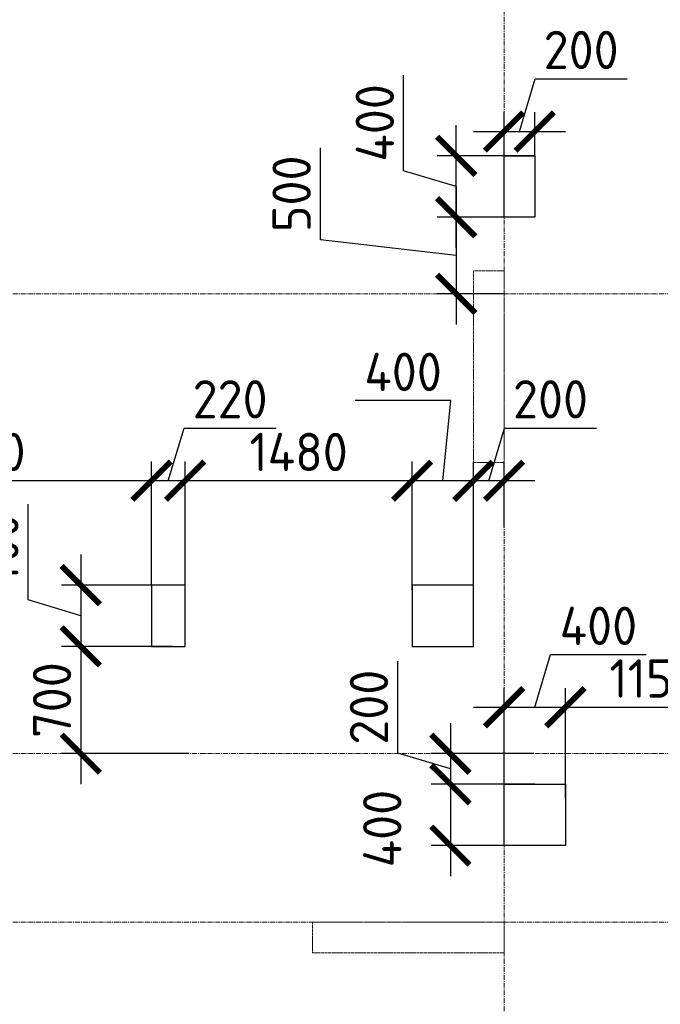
# Model space of a CAD drawing. Header units: millimetres. Extents: x 448962 to 1440104, y -326645 to -197113.
# Tile 25 of 256: x 529094 to 533273, y -261907 to -255482. Entities that reach past the tile are written whole.
import ezdxf

# ---------------------------------------------------------------- set-up
doc = ezdxf.new("R2010")
doc.units = ezdxf.units.MM
for name, pattern in [('01 Штриховая _4 мм_', [6, 3.5, -2.5]), ('______5', [1100, 800, -100, 100, -100]), ('осевая', [50.8, 31.75, -6.35, 6.35, -6.35])]:
    doc.linetypes.add(name, pattern=pattern)
for name, color, linetype, lineweight in [('ВК__отв в полу 1-2 эт', 6, 'Continuous', 25), ('Оси', 40, '______5', 18), ('РАЗМЕРЫ', 1, 'Continuous', 9), ('СТЕНЫ', 3, 'Continuous', 30)]:
    doc.layers.add(name, color=color, linetype=linetype, lineweight=lineweight)
doc.styles.add('GOST-2.304_Type-B', font='GOST_Common.ttf')
doc.styles.add('ГОСТ', font='GOST_Common.ttf')
doc.dimstyles.new('СПДС', dxfattribs={"dimscale": 100, "dimtxt": 2.5, "dimasz": 2.5, "dimexe": 1.25, "dimexo": 0, "dimtad": 1, "dimdec": 0, "dimtxsty": 'GOST-2.304_Type-B', "dimblk": 'ARCHTICK', "dimcen": 2.5, "dimdle": 2, "dimadec": 0, "dimazin": 2, "dimtfac": 0.75, "dimtdec": 0, "dimtmove": 1, "dimatfit": 3, "dimfxl": 1, "dimtolj": 1, "dimarcsym": 1})

# ---------------------------------------------------------------- blocks, each defined once
blk = doc.blocks.new('_ArchTick')
at = {"color": 0, "linetype": 'ByBlock', "const_width": 0.15}
blk.add_lwpolyline([(-0.5, -0.5), (0.5, 0.5)], dxfattribs=at)
blk = doc.blocks.new('*D66')
at = {"layer": 'DEFPOINTS', "color": 0, "transparency": 16777216}
for p in [(532053.3, -258490.3), (532253.4, -258796.5), (532053.3, -259171.3)]:
    blk.add_point(p, dxfattribs=at)
at = {"layer": 'РАЗМЕРЫ', "color": 0, "lineweight": -2, "transparency": 16777216}
for p, q in [((532153.4, -258490.3), (532256.5, -258146.6)), ((532256.5, -258146.6), (532856.5, -258146.6)), ((532053.3, -259171.3), (532053.3, -258365.3)), ((532253.4, -258796.5), (532253.4, -258365.3)), ((532453.4, -258490.3), (531853.3, -258490.3))]:
    blk.add_line(p, q, dxfattribs=at)
at = {"layer": 'РАЗМЕРЫ', "color": 0, "lineweight": -2, "transparency": 16777216, "xscale": 250, "yscale": 250, "zscale": 250, "rotation": 180}
blk.add_blockref('_ArchTick', (532053.3, -258490.3), dxfattribs=at)
at = {"layer": 'РАЗМЕРЫ', "color": 0, "lineweight": -2, "transparency": 16777216, "xscale": 250, "yscale": 250, "zscale": 250}
blk.add_blockref('_ArchTick', (532253.4, -258490.3), dxfattribs=at)
at = {"layer": 'РАЗМЕРЫ', "color": 0, "lineweight": 0, "transparency": 16777216, "insert": (532556.5, -257959.1), "char_height": 250, "attachment_point": 5, "style": 'GOST-2.304_Type-B'}
blk.add_mtext('\\A1;200', dxfattribs=at)
blk = doc.blocks.new('*D67')
at = {"layer": 'DEFPOINTS', "color": 0, "transparency": 16777216}
for p in [(531653.3, -258490.3), (531653.3, -259204.3), (532053.3, -259171.3)]:
    blk.add_point(p, dxfattribs=at)
at = {"layer": 'РАЗМЕРЫ', "color": 0, "lineweight": -2, "transparency": 16777216}
for p, q in [((531907.4, -257967.5), (531282.4, -257967.5)), ((531853.3, -258490.3), (531907.4, -257967.5)), ((531653.3, -259204.3), (531653.3, -258365.3)), ((532053.3, -259171.3), (532053.3, -258365.3)), ((532253.3, -258490.3), (531453.3, -258490.3))]:
    blk.add_line(p, q, dxfattribs=at)
at = {"layer": 'РАЗМЕРЫ', "color": 0, "lineweight": -2, "transparency": 16777216, "xscale": 250, "yscale": 250, "zscale": 250, "rotation": 180}
blk.add_blockref('_ArchTick', (531653.3, -258490.3), dxfattribs=at)
at = {"layer": 'РАЗМЕРЫ', "color": 0, "lineweight": -2, "transparency": 16777216, "xscale": 250, "yscale": 250, "zscale": 250}
blk.add_blockref('_ArchTick', (532053.3, -258490.3), dxfattribs=at)
at = {"layer": 'РАЗМЕРЫ', "color": 0, "lineweight": 0, "transparency": 16777216, "insert": (531594.9, -257780), "char_height": 250, "attachment_point": 5, "style": 'GOST-2.304_Type-B'}
blk.add_mtext('\\A1;400', dxfattribs=at)
blk = doc.blocks.new('*D68')
at = {"layer": 'DEFPOINTS', "color": 0, "transparency": 16777216}
for p in [(530173.3, -258490.3), (530173.3, -259171.3), (531653.3, -259204.3)]:
    blk.add_point(p, dxfattribs=at)
at = {"layer": 'РАЗМЕРЫ', "color": 0, "lineweight": -2, "transparency": 16777216}
for p, q in [((530173.3, -259171.3), (530173.3, -258365.3)), ((531653.3, -259204.3), (531653.3, -258365.3)), ((531853.3, -258490.3), (529973.3, -258490.3))]:
    blk.add_line(p, q, dxfattribs=at)
at = {"layer": 'РАЗМЕРЫ', "color": 0, "lineweight": -2, "transparency": 16777216, "xscale": 250, "yscale": 250, "zscale": 250, "rotation": 180}
blk.add_blockref('_ArchTick', (530173.3, -258490.3), dxfattribs=at)
at = {"layer": 'РАЗМЕРЫ', "color": 0, "lineweight": -2, "transparency": 16777216, "xscale": 250, "yscale": 250, "zscale": 250}
blk.add_blockref('_ArchTick', (531653.3, -258490.3), dxfattribs=at)
at = {"layer": 'РАЗМЕРЫ', "color": 0, "lineweight": 0, "transparency": 16777216, "insert": (530913.3, -258302.8), "char_height": 250, "attachment_point": 5, "style": 'GOST-2.304_Type-B'}
blk.add_mtext('\\A1;1480', dxfattribs=at)
blk = doc.blocks.new('*D69')
at = {"layer": 'DEFPOINTS', "color": 0, "transparency": 16777216}
for p in [(529953.3, -258490.3), (529953.3, -259171.3), (530173.3, -259171.3)]:
    blk.add_point(p, dxfattribs=at)
at = {"layer": 'РАЗМЕРЫ', "color": 0, "lineweight": -2, "transparency": 16777216}
for p, q in [((530063.3, -258490.3), (530166.5, -258146.6)), ((530166.5, -258146.6), (530766.5, -258146.6)), ((529953.3, -259171.3), (529953.3, -258365.3)), ((530173.3, -259171.3), (530173.3, -258365.3)), ((530373.3, -258490.3), (529753.3, -258490.3))]:
    blk.add_line(p, q, dxfattribs=at)
at = {"layer": 'РАЗМЕРЫ', "color": 0, "lineweight": -2, "transparency": 16777216, "xscale": 250, "yscale": 250, "zscale": 250, "rotation": 180}
blk.add_blockref('_ArchTick', (529953.3, -258490.3), dxfattribs=at)
at = {"layer": 'РАЗМЕРЫ', "color": 0, "lineweight": -2, "transparency": 16777216, "xscale": 250, "yscale": 250, "zscale": 250}
blk.add_blockref('_ArchTick', (530173.3, -258490.3), dxfattribs=at)
at = {"layer": 'РАЗМЕРЫ', "color": 0, "lineweight": 0, "transparency": 16777216, "insert": (530466.5, -257959.1), "char_height": 250, "attachment_point": 5, "style": 'GOST-2.304_Type-B'}
blk.add_mtext('\\A1;220', dxfattribs=at)
blk = doc.blocks.new('*D70')
at = {"layer": 'DEFPOINTS', "color": 0, "transparency": 16777216}
for p in [(527653.4, -258398), (527653.4, -258490.3), (529953.3, -259171.3)]:
    blk.add_point(p, dxfattribs=at)
at = {"layer": 'РАЗМЕРЫ', "color": 0, "lineweight": -2, "transparency": 16777216}
for p, q in [((527653.4, -258398), (527653.4, -258615.3)), ((529953.3, -259171.3), (529953.3, -258365.3)), ((530153.3, -258490.3), (527453.4, -258490.3))]:
    blk.add_line(p, q, dxfattribs=at)
at = {"layer": 'РАЗМЕРЫ', "color": 0, "lineweight": -2, "transparency": 16777216, "xscale": 250, "yscale": 250, "zscale": 250, "rotation": 180}
blk.add_blockref('_ArchTick', (527653.4, -258490.3), dxfattribs=at)
at = {"layer": 'РАЗМЕРЫ', "color": 0, "lineweight": -2, "transparency": 16777216, "xscale": 250, "yscale": 250, "zscale": 250}
blk.add_blockref('_ArchTick', (529953.3, -258490.3), dxfattribs=at)
at = {"layer": 'РАЗМЕРЫ', "color": 0, "lineweight": 0, "transparency": 16777216, "insert": (528803.4, -258302.8), "char_height": 250, "attachment_point": 5, "style": 'GOST-2.304_Type-B'}
blk.add_mtext('\\A1;2300', dxfattribs=at)
blk = doc.blocks.new('*D71')
at = {"layer": 'DEFPOINTS', "color": 0, "transparency": 16777216}
for p in [(530093.3, -259171.3), (529492.4, -259571.3), (530093.3, -259571.3)]:
    blk.add_point(p, dxfattribs=at)
at = {"layer": 'РАЗМЕРЫ', "color": 0, "lineweight": -2, "transparency": 16777216}
for p, q in [((529148.6, -259268.2), (529148.6, -258643.2)), ((529492.4, -258971.3), (529492.4, -259771.3)), ((530093.3, -259171.3), (529367.4, -259171.3)), ((529492.4, -259371.3), (529148.6, -259268.2)), ((530093.3, -259571.3), (529367.4, -259571.3))]:
    blk.add_line(p, q, dxfattribs=at)
at = {"layer": 'РАЗМЕРЫ', "color": 0, "lineweight": -2, "transparency": 16777216, "xscale": 250, "yscale": 250, "zscale": 250}
for p, rotation in [((529492.4, -259171.3), 90), ((529492.4, -259571.3), 270)]:
    blk.add_blockref('_ArchTick', p, dxfattribs=dict(at, rotation=rotation))
at = {"layer": 'РАЗМЕРЫ', "color": 0, "lineweight": 0, "transparency": 16777216, "insert": (528961.1, -258955.7), "char_height": 250, "attachment_point": 5, "rotation": 90, "style": 'GOST-2.304_Type-B'}
blk.add_mtext('\\A1;400', dxfattribs=at)
blk = doc.blocks.new('*D72')
at = {"layer": 'DEFPOINTS', "color": 0, "transparency": 16777216}
for p in [(529827.1, -259571.3), (529492.4, -260271.3), (530196.3, -260271.3)]:
    blk.add_point(p, dxfattribs=at)
at = {"layer": 'РАЗМЕРЫ', "color": 0, "lineweight": -2, "transparency": 16777216}
for p, q in [((529492.4, -259371.3), (529492.4, -260471.3)), ((529827.1, -259571.3), (529367.4, -259571.3)), ((530196.3, -260271.3), (529367.4, -260271.3))]:
    blk.add_line(p, q, dxfattribs=at)
at = {"layer": 'РАЗМЕРЫ', "color": 0, "lineweight": -2, "transparency": 16777216, "xscale": 250, "yscale": 250, "zscale": 250}
for p, rotation in [((529492.4, -259571.3), 90), ((529492.4, -260271.3), 270)]:
    blk.add_blockref('_ArchTick', p, dxfattribs=dict(at, rotation=rotation))
at = {"layer": 'РАЗМЕРЫ', "color": 0, "lineweight": 0, "transparency": 16777216, "insert": (529304.9, -259921.3), "char_height": 250, "attachment_point": 5, "rotation": 90, "style": 'GOST-2.304_Type-B'}
blk.add_mtext('\\A1;700', dxfattribs=at)
blk = doc.blocks.new('*D73')
at = {"layer": 'DEFPOINTS', "color": 0, "transparency": 16777216}
for p in [(532448.4, -260271.3), (531903.4, -260471.3), (532448.4, -260471.3)]:
    blk.add_point(p, dxfattribs=at)
at = {"layer": 'РАЗМЕРЫ', "color": 0, "lineweight": -2, "transparency": 16777216}
for p, q in [((531559.7, -260268.2), (531559.7, -259668.2)), ((531903.4, -260071.3), (531903.4, -260671.3)), ((531903.4, -260371.3), (531559.7, -260268.2)), ((532448.4, -260271.3), (531778.4, -260271.3)), ((532448.4, -260471.3), (531778.4, -260471.3))]:
    blk.add_line(p, q, dxfattribs=at)
at = {"layer": 'РАЗМЕРЫ', "color": 0, "lineweight": -2, "transparency": 16777216, "xscale": 250, "yscale": 250, "zscale": 250}
for p, rotation in [((531903.4, -260271.3), 90), ((531903.4, -260471.3), 270)]:
    blk.add_blockref('_ArchTick', p, dxfattribs=dict(at, rotation=rotation))
at = {"layer": 'РАЗМЕРЫ', "color": 0, "lineweight": 0, "transparency": 16777216, "insert": (531372.2, -259968.2), "char_height": 250, "attachment_point": 5, "rotation": 90, "style": 'GOST-2.304_Type-B'}
blk.add_mtext('\\A1;200', dxfattribs=at)
blk = doc.blocks.new('*D74')
at = {"layer": 'DEFPOINTS', "color": 0, "transparency": 16777216}
for p in [(532453.3, -260471.3), (531903.4, -260871.3), (532453.3, -260871.3)]:
    blk.add_point(p, dxfattribs=at)
at = {"layer": 'РАЗМЕРЫ', "color": 0, "lineweight": -2, "transparency": 16777216}
for p, q in [((531903.4, -260271.3), (531903.4, -261071.3)), ((532453.3, -260471.3), (531778.4, -260471.3)), ((532453.3, -260871.3), (531778.4, -260871.3))]:
    blk.add_line(p, q, dxfattribs=at)
at = {"layer": 'РАЗМЕРЫ', "color": 0, "lineweight": -2, "transparency": 16777216, "xscale": 250, "yscale": 250, "zscale": 250}
for p, rotation in [((531903.4, -260471.3), 90), ((531903.4, -260871.3), 270)]:
    blk.add_blockref('_ArchTick', p, dxfattribs=dict(at, rotation=rotation))
at = {"layer": 'РАЗМЕРЫ', "color": 0, "lineweight": 0, "transparency": 16777216, "insert": (531458.9, -260760.3), "char_height": 250, "attachment_point": 5, "rotation": 90, "style": 'GOST-2.304_Type-B'}
blk.add_mtext('\\A1;400', dxfattribs=at)
blk = doc.blocks.new('*D75')
at = {"layer": 'DEFPOINTS', "color": 0, "transparency": 16777216}
for p in [(532653.3, -259968.6), (532253.3, -260562.4), (532653.3, -260562.4)]:
    blk.add_point(p, dxfattribs=at)
at = {"layer": 'РАЗМЕРЫ', "color": 0, "lineweight": -2, "transparency": 16777216}
for p, q in [((532453.3, -259968.6), (532556.5, -259624.8)), ((532556.5, -259624.8), (533181.5, -259624.8)), ((532253.3, -260562.4), (532253.3, -259843.6)), ((532653.3, -260562.4), (532653.3, -259843.6)), ((532053.3, -259968.6), (532853.3, -259968.6))]:
    blk.add_line(p, q, dxfattribs=at)
at = {"layer": 'РАЗМЕРЫ', "color": 0, "lineweight": -2, "transparency": 16777216, "xscale": 250, "yscale": 250, "zscale": 250, "rotation": 180}
blk.add_blockref('_ArchTick', (532253.3, -259968.6), dxfattribs=at)
at = {"layer": 'РАЗМЕРЫ', "color": 0, "lineweight": -2, "transparency": 16777216, "xscale": 250, "yscale": 250, "zscale": 250}
blk.add_blockref('_ArchTick', (532653.3, -259968.6), dxfattribs=at)
at = {"layer": 'РАЗМЕРЫ', "color": 0, "lineweight": 0, "transparency": 16777216, "insert": (532869, -259437.3), "char_height": 250, "attachment_point": 5, "style": 'GOST-2.304_Type-B'}
blk.add_mtext('\\A1;400', dxfattribs=at)
blk = doc.blocks.new('*D76')
at = {"layer": 'DEFPOINTS', "color": 0, "transparency": 16777216}
for p in [(533802.8, -259968.6), (532653.3, -260463.6), (533802.8, -261119.2)]:
    blk.add_point(p, dxfattribs=at)
at = {"layer": 'РАЗМЕРЫ', "color": 0, "lineweight": -2, "transparency": 16777216}
for p, q in [((532653.3, -260463.6), (532653.3, -259843.6)), ((533802.8, -261119.2), (533802.8, -259843.6)), ((532453.3, -259968.6), (534002.8, -259968.6))]:
    blk.add_line(p, q, dxfattribs=at)
at = {"layer": 'РАЗМЕРЫ', "color": 0, "lineweight": -2, "transparency": 16777216, "xscale": 250, "yscale": 250, "zscale": 250, "rotation": 180}
blk.add_blockref('_ArchTick', (532653.3, -259968.6), dxfattribs=at)
at = {"layer": 'РАЗМЕРЫ', "color": 0, "lineweight": -2, "transparency": 16777216, "xscale": 250, "yscale": 250, "zscale": 250}
blk.add_blockref('_ArchTick', (533802.8, -259968.6), dxfattribs=at)
at = {"layer": 'РАЗМЕРЫ', "color": 0, "lineweight": 0, "transparency": 16777216, "insert": (533228.1, -259781.1), "char_height": 250, "attachment_point": 5, "style": 'GOST-2.304_Type-B'}
blk.add_mtext('\\A1;1150', dxfattribs=at)
blk = doc.blocks.new('оси плит')
at = {"layer": 'Оси', "color": 16, "linetype": 'осевая', "lineweight": 0, "transparency": 33554687}
for p, q in [((536592.3, -202894.1), (536592.3, -231285.8)), ((519570.9, -212217.4), (573160.2, -212217.4)), ((519570.9, -215217.4), (573160.2, -215217.4)), ((519570.9, -216317.4), (573160.2, -216317.4))]:
    blk.add_line(p, q, dxfattribs=at)
blk = doc.blocks.new('стены  тп')
at = {"layer": 'СТЕНЫ', "color": 251, "linetype": '01 Штриховая _4 мм_', "lineweight": 0, "true_color": 0x636466}
for p, q in [((555982.3, -323575.7, 3100), (555862.3, -323575.7, 3100)), ((555862.3, -323575.7, 3100), (555862.3, -324825.7, 3100)), ((556062.3, -323575.7, 3100), (555982.3, -323575.7, 3100)), ((556062.3, -324205.7, 3100), (556062.3, -323575.7, 3100)), ((556062.3, -324325.7, 3100), (556062.3, -324205.7, 3100)), ((556062.3, -324825.7, 3100), (556062.3, -324325.7, 3100)), ((555862.3, -324825.7, 3100), (555982.3, -324825.7, 3100)), ((555982.3, -324825.7, 3100), (556062.3, -324825.7, 3100)), ((555862.3, -327825.7, 3100), (554812.3, -327825.7, 3100)), ((554812.3, -327825.7, 3100), (554812.3, -328025.7, 3100)), ((555982.3, -327825.7, 3100), (555862.3, -327825.7, 3100)), ((556062.3, -327825.7, 3100), (555982.3, -327825.7, 3100)), ((556062.3, -328025.7, 3100), (556062.3, -327825.7, 3100)), ((554812.3, -328025.7, 3100), (555862.3, -328025.7, 3100)), ((555862.3, -328025.7, 3100), (555982.3, -328025.7, 3100)), ((555982.3, -328025.7, 3100), (556062.3, -328025.7, 3100))]:
    blk.add_line(p, q, dxfattribs=at)
blk = doc.blocks.new('отверстия новые')
at = {"layer": 'ВК__отв в полу 1-2 эт', "color": 5, "lineweight": 30, "ltscale": 100}
for points in [[(688944, -397739.8), (688944, -398139.8), (688744, -398139.8), (688744, -397739.8)], [(688944, -397739.8), (688944, -397739.8), (688744, -397739.8), (688744, -397739.8)], [(688944, -397739.8), (688944, -398139.8), (688744, -398139.8), (688744, -397739.8)], [(688944, -397739.8), (688944, -397739.8), (688744, -397739.8), (688744, -397739.8)]]:
    blk.add_lwpolyline(points, close=True, dxfattribs=at)
at = {"layer": 'ВК__отв в полу 1-2 эт', "color": 5, "lineweight": 30}
for points in [[(686664, -400539.8), (686444, -400539.8), (686444, -400939.8), (686664, -400939.8)], [(686664, -400539.8), (686444, -400539.8), (686444, -400939.8), (686664, -400939.8)], [(688544, -400539.8), (688144, -400539.8), (688144, -400939.8), (688544, -400939.8)], [(688544, -400539.8), (688144, -400539.8), (688144, -400939.8), (688544, -400939.8)], [(689144, -401839.8), (689144, -402239.8), (688744, -402239.8), (688744, -401839.8)], [(689144, -401839.8), (689144, -402239.8), (688744, -402239.8), (688744, -401839.8)]]:
    blk.add_lwpolyline(points, close=True, dxfattribs=at)
blk = doc.blocks.new('*D808')
at = {"layer": 'DEFPOINTS', "color": 0, "transparency": 16777216}
for p in [(532253.4, -256771.3), (531941.9, -257271.3), (532253.3, -257271.3)]:
    blk.add_point(p, dxfattribs=at)
at = {"layer": 'РАЗМЕРЫ', "color": 0, "lineweight": -2, "transparency": 16777216}
for p, q in [((531055.2, -256918.2), (531055.2, -256318.2)), ((531941.9, -256571.3), (531941.9, -257471.3)), ((532253.4, -256771.3), (531816.9, -256771.3)), ((531941.9, -257021.3), (531055.2, -256918.2)), ((532253.3, -257271.3), (531816.9, -257271.3))]:
    blk.add_line(p, q, dxfattribs=at)
at = {"layer": 'РАЗМЕРЫ', "color": 0, "lineweight": -2, "transparency": 16777216, "xscale": 250, "yscale": 250, "zscale": 250}
for p, rotation in [((531941.9, -256771.3), 90), ((531941.9, -257271.3), 270)]:
    blk.add_blockref('_ArchTick', p, dxfattribs=dict(at, rotation=rotation))
at = {"layer": 'РАЗМЕРЫ', "color": 0, "lineweight": 0, "transparency": 16777216, "insert": (530867.7, -256618.2), "char_height": 250, "attachment_point": 5, "rotation": 90, "style": 'GOST-2.304_Type-B'}
blk.add_mtext('\\A1;500', dxfattribs=at)
blk = doc.blocks.new('*D809')
at = {"layer": 'DEFPOINTS', "color": 0, "transparency": 16777216}
for p in [(531941.9, -256371.3), (532253.4, -256371.3), (532253.3, -256771.3)]:
    blk.add_point(p, dxfattribs=at)
at = {"layer": 'РАЗМЕРЫ', "color": 0, "lineweight": -2, "transparency": 16777216}
for p, q in [((531598.1, -256468.2), (531598.1, -255843.2)), ((531941.9, -256971.3), (531941.9, -256171.3)), ((532253.4, -256371.3), (531816.9, -256371.3)), ((531941.9, -256571.3), (531598.1, -256468.2)), ((532253.3, -256771.3), (531816.9, -256771.3))]:
    blk.add_line(p, q, dxfattribs=at)
at = {"layer": 'РАЗМЕРЫ', "color": 0, "lineweight": -2, "transparency": 16777216, "xscale": 250, "yscale": 250, "zscale": 250}
for p, rotation in [((531941.9, -256371.3), 90), ((531941.9, -256771.3), 270)]:
    blk.add_blockref('_ArchTick', p, dxfattribs=dict(at, rotation=rotation))
at = {"layer": 'РАЗМЕРЫ', "color": 0, "lineweight": 0, "transparency": 16777216, "insert": (531410.6, -256155.7), "char_height": 250, "attachment_point": 5, "rotation": 90, "style": 'GOST-2.304_Type-B'}
blk.add_mtext('\\A1;400', dxfattribs=at)
blk = doc.blocks.new('*D810')
at = {"layer": 'DEFPOINTS', "color": 0, "transparency": 16777216}
for p in [(532453.3, -256210.9), (532253.3, -256371.3), (532453.3, -256371.3)]:
    blk.add_point(p, dxfattribs=at)
at = {"layer": 'РАЗМЕРЫ', "color": 0, "lineweight": -2, "transparency": 16777216}
for p, q in [((532353.3, -256210.9), (532456.5, -255867.1)), ((532456.5, -255867.1), (533056.5, -255867.1)), ((532253.3, -256371.3), (532253.3, -256085.9)), ((532453.3, -256371.3), (532453.3, -256085.9)), ((532053.3, -256210.9), (532653.3, -256210.9))]:
    blk.add_line(p, q, dxfattribs=at)
at = {"layer": 'РАЗМЕРЫ', "color": 0, "lineweight": -2, "transparency": 16777216, "xscale": 250, "yscale": 250, "zscale": 250, "rotation": 180}
blk.add_blockref('_ArchTick', (532253.3, -256210.9), dxfattribs=at)
at = {"layer": 'РАЗМЕРЫ', "color": 0, "lineweight": -2, "transparency": 16777216, "xscale": 250, "yscale": 250, "zscale": 250}
blk.add_blockref('_ArchTick', (532453.3, -256210.9), dxfattribs=at)
at = {"layer": 'РАЗМЕРЫ', "color": 0, "lineweight": 0, "transparency": 16777216, "insert": (532756.5, -255679.6), "char_height": 250, "attachment_point": 5, "style": 'GOST-2.304_Type-B'}
blk.add_mtext('\\A1;200', dxfattribs=at)

msp = doc.modelspace()

# ---------------------------------------------------------------- block references
at = {"layer": 'РАЗМЕРЫ'}
for name, p in [('оси плит', (-4338.8, -45053.9)), ('стены  тп', (-23809, 66454.4, -3100)), ('отверстия новые', (-156490.7, 141368.5))]:
    msp.add_blockref(name, p, dxfattribs=at)

# ---------------------------------------------------------------- texts
note = msp.add_mtext_dynamic_manual_height_columns('\\pi1250;{\\H1.5152x;Общие указания :\\P}Настоящий подраздел разработан в составе рабочей документации на строительство объекта {\\H2.4344x; }"Строительство жилого комплекса со встроенными помещениями общественного-делового и коммерческого {\\H1.3552x; }назначения по адресу: г. Чита, ул. 1-я Коллективная. Жилой дом со встроенными помещениями {\\H1.71569x; }общественно-делового и коммерческого назначения на первом этаже здания и встроенно-пристроенным {\\H1.59543x; }поликлиническим учреждением (поз. 2.2-2.3){\\H1.73486x; }\\P1.^I" Решения рабочей Документации разработаны на основании:{\\H1.67588x; }\\Pзадания на проектирование, выданного заказчиком;{\\H1.60804x; }\\P-^Iрешений стадии "Проектная Документация (проект №24-04-КР.2)"{\\H1.73065x; }\\Pразработанных ООО "Комплексная проектно-сопроводительная компания", утвержденных {\\H1.67728x; }заказчиком;{\\H1.60757x; }\\PВ соответствии с требованиями нормативных документов:{\\H1.63081x; }\\P-^IФЗ №184 "О техническом регулировании";{\\H1.62306x; }\\P-^IФЗ №123 "Технический регламент о требованиях пожарной безопасности";{\\H1.62565x; }\\P-^IСП 20.13330.2016 "Нагрузки и воздействия",{\\H1.62478x; }\\P-^IСП 63.13330.2018 "Бетонные и железобетонные конструкции. Основные положения".{\\H1.62507x; }\\P-^IСП 22.13330.2016 "Основания зданий и сооружений";{\\H1.62498x; }\\P-^IСП 45.13330.2017 "Земляные сооружения, основания и фундаменты".{\\H1.62501x; }\\P2.^IПри работах по устройству монолитных конструкций руководствоваться СП 70.13330.2012 {\\H1.625x; }"Несущие и ограждающие конструкции".{\\H1.625x; }\\P3.^IЗа относительную отметку 0,000 принята отметка чистого пола первого этажа, {\\H1.625x; }соответствующая абсолютной отметке 648,00 в Балтийской системе высот.{\\H1.625x; }\\P4.^IПеречень видов работ, Зля которых необходимо составлять акты освидетельствования {\\H1.625x; }скрытых работ: {\\H1.625x; }\\PБетонные и железобетонные конструкции монолитные:{\\H1.625x; }\\Pармирование; защитные слои,- анкеровка арматуры; установка закладных деталей.{\\H1.625x; }\\PМонтаж сборных железобетонных и бетонных конструкций:{\\H1.625x; }\\Pсварка и антикоррозионное покрыт при отсутствии актов освиветельствования превшествующих {\\H1.625x; }скрытых работ во всех случаях.{\\H1.625x; }\\P1. Железобетонные конструкции разработаны в соответствии СП 22.13330.2016 "Основания зданий и {\\H1.62576x; }сооружений", СП 63.13330.2018 "Бетонные и железобетонные конструкции. Общие положения".{\\H1.62541x; }\\P2. Несущие конструкции здания рассчитаны и запроектированы для данных геологических условий. {\\H1.62486x; }\\P3. Арматура класса А240 и А500С по ГОСТ Р 34028-2016, материал монолитных конструкций ниже {\\H1.62505x; }нуля - бетон тяжелый класса В25 по ГОСТ 26633-2015.{\\H1.62498x; }\\P4. Работы по бетонированию монолитных конструкций вести в соответствии со СП 70.13330.2012 {\\H1.62501x; }"Несущие и ограждающие конструкции".{\\H1.625x; }\\P5. Все строительно-монтажные работы необходимо выполнять в соответствии со СНиП 12-03-2001 {\\H1.625x; }"Безопасность труда в строительстве. Часть 1. Общие требования.", Безопасность труда в строительстве. {\\H1.625x; }Часть 2. Строительное производство". Строительство здания должно производиться в соответствии с {\\H1.625x; }проектом производства работ (ППР).{\\H1.725x; }\\PПри отсутствии ППР производство строительно-монтажных работ запрещается.{\\H1.67917x; }\\P6. Бетон конструкции должны удовлетворять требованиям ГОСТ 26633-2015, ГОСТ 25192-2012.{\\H1.60694x; }\\P7. Бетон следует укладывать в бетонные конструкции горизонтальными слоями одинаковой {\\H1.63102x; }толщины без разрывов, с последовательным направлением укладки в одну сторону во всех слоях.{\\H1.62299x; }\\P8. В начальный период твердения бетон необходимо защищать от попадания атмосферных осадков {\\H1.62567x; }или потерь влаги.{\\H1.62478x; }\\P9. При перерывах в бетонировании устраивать рабочие швы бетонирования. Места рабочих швов {\\H1.62507x; }бетонирования разработать в ППР и согласовать с авторским надзором. С поверхности рабочих швов {\\H1.62498x; }удалить цементную плёнку металлическими щётками с последующей поливкой водой. В рабочем шве {\\H1.62501x; }устанавливать вертикальные сетки из проволоки ячейкой 50x50мм. Поверхность рабочих швов должна быть {\\H1.625x; }перпендикулярна поверхности плиты. {\\H1.625x; }\\P10. Арматурные изделия изготавливать в соответствии с ГОСТ Р 57997-2017, ГОСТ 5264-80, ГОСТ {\\H1.625x; }14098-2014.{\\H1.625x; }\\P11. Плоские сетки и каркасы изготавливать с помощью контактной точечной сварки (кроме {\\H1.725x; }оговоренных случаев).{\\H1.77917x; }\\P12. Расчётные сопротивления сборных соединений и материалы для сборки принимать по табл. Г1, Г2 {\\H1.66111x; }СП 52-101-2003.{\\H1.61296x; }\\P13. Стыки арматурных стержней должны иметь длину перепуска (нахлёстка) не менее указанной в {\\H1.72901x; }проекте. В неоговоренных случаях длину стыка рабочей арматуры внахлёстку без сварки принимать по {\\H1.67783x; }п.8.3.27 СП 52-101-2003. {\\H1.60739x; }\\P14. Толщина защитного слоя бетона для рабочей арматуры должна соответствовать значениям, {\\H1.63087x; }указанным в проекте. {\\H1.62304x; }\\PВ неоговоренных случаях принимать не менее 25мм.{\\H1.62565x; }\\P{\\H1.62478x; }', width=16929.188, gutter_width=1000, heights=[39809.3, 0], dxfattribs=dict(insert=(470783.2, -245157.9), char_height=250, attachment_point=1, style='ГОСТ'))
for column, words in zip(note.columns.linked_columns, ['\\pi1250;15. Уход за свежеуложенным бетоном начинать сразу после укладки бетонной смеси и осуществлять до достижения прочности бетона не менее 70% от проектной.{\\H1.83409x; }\\P16. Распалубку плит  осуществлять по достижении прочности бетона не менее 80% от проектной.{\\H1.55672x; }\\P17. Два крайних арматурных стержня, расположенных по контуру плиты, привязать ко всем {\\H1.64842x; }стержням в местах пересечений.{\\H1.61719x; }\\P18. В процессе производства работ предусмотреть мероприятия по противопожарной защите и {\\H1.6276x; }контролю за выполнением правил пожарной безопасности на всех этапах строительства.{\\H1.62413x; }\\P19. Все работы Выполнять по проекту производства работ (ППР), согласованному с организациями, {\\H1.72529x; }ответственными за эксплуатацию существующих инженерных сетей и дорог на существующей площадке.{\\H1.67907x; }\\P20. Проект рассчитан на производство работ в период положительных температур. В случае {\\H1.60698x; }выполнения работ при отрицательных температурах необходимо выполнять требования СНиП часть 3 по {\\H1.63101x; }производству работ и ППР.{\\H1.623x; }\\P21. При минимальной температуре воздуха до минус 15°С допускается:{\\H1.62567x; }\\P - выдерживание бетона в конструкции методом термоса, при предварительном разогреве бетонной {\\H1.62478x; }смеси, {\\H1.62507x; }\\P -форсированный электроразогрев бетона в конструкции с повторным уплотнением.{\\H1.62498x; }\\PПри минимальной температуре воздуха до минус 25°С допускается:{\\H1.62501x; }\\P -обогрев бетона в греющей опалубке с помощью низкотемпературных электронагревателей,{\\H1.625x; }\\P -электродный сквозной прогреб бетона,{\\H1.625x; }\\P -электрообогрев с помощью греющего провода.{\\H1.625x; }']):
    column.text = words

# ---------------------------------------------------------------- dimensions: what is measured, and where the dimension line sits
at = {"layer": 'РАЗМЕРЫ', "color": 1, "lineweight": 0}
for base, p1, p2, picture, middle in [((532453.3, -256210.9), (532253.3, -256371.3), (532453.3, -256371.3), '*D810', (532519, -255679.6)), ((529953.3, -258490.3), (530173.3, -259171.3), (529953.3, -259171.3), '*D69', (530229, -257959.1)), ((532053.3, -258490.3), (532253.4, -258796.5), (532053.3, -259171.3), '*D66', (532319, -257959.1)), ((527653.4, -258490.3), (529953.3, -259171.3), (527653.4, -258398), '*D70', (528803.4, -258302.8)), ((530173.3, -258490.3), (531653.3, -259204.3), (530173.3, -259171.3), '*D68', (530913.3, -258302.8)), ((532653.3, -259968.6), (532253.3, -260562.4), (532653.3, -260562.4), '*D75', (532619, -259437.3)), ((533802.8412, -259968.5563), (532653.3312, -260463.6222), (533802.8412, -261119.1597), '*D76', (533228.0862, -259781.0563))]:
    dim = msp.add_linear_dim(base=base, p1=p1, p2=p2, dimstyle='СПДС', override={"dimrnd": 5}, dxfattribs=at)
    dim.commit()
    dim.dimension.update_dxf_attribs({"geometry": picture, "text_midpoint": middle})
for base, p1, p2, picture, middle in [((531941.9, -256371.3), (532253.3, -256771.3), (532253.4, -256371.3), '*D809', (531410.6, -256405.7)), ((529492.4, -259571.3), (530093.3, -259171.3), (530093.3, -259571.3), '*D71', (528961.1, -259205.7)), ((529492.4, -260271.3), (529827.1, -259571.3), (530196.3, -260271.3), '*D72', (529304.9, -259921.3)), ((531903.4, -260471.3), (532448.4, -260271.3), (532448.4, -260471.3), '*D73', (531372.2, -260205.7))]:
    dim = msp.add_linear_dim(base=base, p1=p1, p2=p2, angle=90, dimstyle='СПДС', override={"dimrnd": 5}, dxfattribs=at)
    dim.commit()
    dim.dimension.update_dxf_attribs({"geometry": picture, "text_midpoint": middle})
for base, p1, p2, picture, middle in [((531941.9, -257271.3), (532253.4, -256771.3), (532253.3, -257271.3), '*D808', (531055.2, -256855.7)), ((531903.4, -260871.3), (532453.3, -260471.3), (532453.3, -260871.3), '*D74', (531646.4, -260760.3))]:
    dim = msp.add_linear_dim(base=base, p1=p1, p2=p2, angle=90, dimstyle='СПДС', override={"dimrnd": 5}, dxfattribs=at)
    dim.commit()
    dim.dimension.update_dxf_attribs({"geometry": picture, "text_midpoint": middle, "dimtype": 160})
dim = msp.add_linear_dim(base=(531653.3, -258490.3), p1=(532053.3, -259171.3), p2=(531653.3, -259204.3), dimstyle='СПДС', override={"dimrnd": 5}, dxfattribs=at)
dim.commit()
dim.dimension.update_dxf_attribs({"geometry": '*D67', "text_midpoint": (531844.9, -257967.5), "dimtype": 160})

doc.saveas('drawing.dxf')
